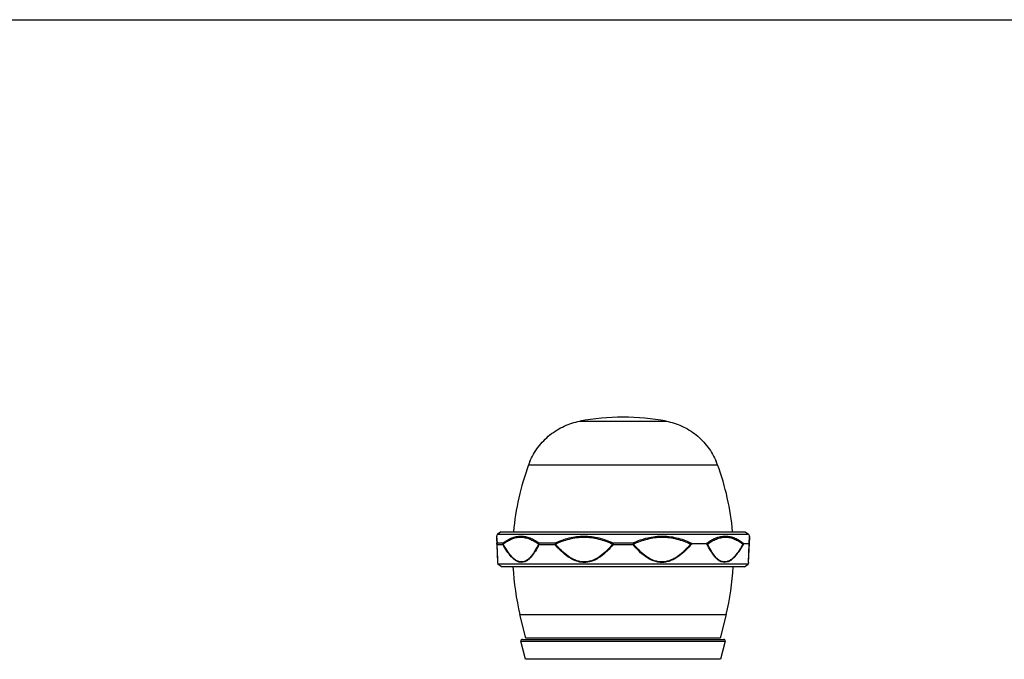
# Model space of a CAD drawing. Header units: inches. Extents: x 0 to 17, y 0 to 11.
# Tile 5 of 9: x 7.7 to 11.8, y 8.3 to 11. Entities that reach past the tile are written whole.
import ezdxf

# ---------------------------------------------------------------- set-up
doc = ezdxf.new("R2010")
doc.units = ezdxf.units.IN
doc.header["$LTSCALE"] = 0.935
doc.header["$MEASUREMENT"] = 0
doc.layers.get('0').update_dxf_attribs({"linetype": 'CONTINUOUS'})

msp = doc.modelspace()

# ---------------------------------------------------------------- linework, layer by layer
at = {"color": 7, "linetype": 'Continuous'}
for p, q in [((0, 11), (17, 11)), ((10.0194, 9.3199), (10.2004, 9.3199)), ((10.2004, 9.3199), (10.3815, 9.3199)), ((9.805, 9.137), (10.5959, 9.137)), ((9.69, 8.8565), (9.6759, 8.8477)), ((9.69, 8.8565), (10.7109, 8.8565)), ((10.7109, 8.8565), (10.725, 8.8477)), ((9.6708, 8.8344), (9.6753, 8.7308)), ((9.6759, 8.8477), (9.6717, 8.8391)), ((9.6717, 8.8391), (9.6732, 8.8105)), ((9.6717, 8.8391), (9.6719, 8.8364)), ((9.6759, 8.8477), (10.725, 8.8477)), ((10.725, 8.8477), (10.7292, 8.8391)), ((10.7256, 8.7308), (10.7301, 8.8344)), ((10.7275, 8.8073), (10.7292, 8.8391)), ((10.7289, 8.8342), (10.7289, 8.8344)), ((9.6726, 8.8039), (9.6756, 8.7289)), ((9.6726, 8.8039), (9.6983, 8.8039)), ((9.6732, 8.8105), (9.6989, 8.8105)), ((9.6983, 8.8039), (9.6992, 8.8058)), ((9.8467, 8.8058), (9.8484, 8.8039)), ((9.8484, 8.8039), (9.9158, 8.8039)), ((9.8489, 8.8105), (9.9162, 8.8105)), ((9.9158, 8.8039), (9.9178, 8.8058)), ((10.1565, 8.8058), (10.1588, 8.8105)), ((10.1588, 8.8105), (10.242, 8.8105)), ((10.1588, 8.8105), (10.1588, 8.8039)), ((10.1588, 8.8039), (10.2421, 8.8039)), ((10.242, 8.8105), (10.2421, 8.8039)), ((10.242, 8.8105), (10.2444, 8.8058)), ((10.4831, 8.8058), (10.4875, 8.8069)), ((10.5478, 8.8073), (10.4913, 8.8073)), ((10.5542, 8.8058), (10.551, 8.8069)), ((10.7017, 8.8058), (10.7042, 8.8069)), ((10.7275, 8.8073), (10.7059, 8.8073)), ((10.7253, 8.7289), (10.7284, 8.8058)), ((10.7275, 8.7829), (10.7285, 8.8069)), ((10.7284, 8.8058), (10.7285, 8.8069)), ((9.6753, 8.7308), (9.6756, 8.7289)), ((9.6756, 8.7289), (9.6772, 8.7221)), ((9.6924, 8.7102), (9.6772, 8.7221)), ((10.7237, 8.7221), (9.6772, 8.7221)), ((10.7085, 8.7102), (9.6924, 8.7102)), ((10.7085, 8.7102), (10.7237, 8.7221)), ((10.7253, 8.7289), (10.7237, 8.7221)), ((10.7253, 8.7289), (10.7256, 8.7308)), ((10.7253, 8.7289), (10.7254, 8.7307)), ((9.7936, 8.4114), (9.7693, 8.5104)), ((9.7693, 8.5104), (10.6316, 8.5104)), ((10.6316, 8.5104), (10.6073, 8.4114)), ((9.7792, 8.407), (10.6217, 8.407)), ((10.6073, 8.4114), (9.7936, 8.4114)), ((9.7922, 8.3234), (9.7731, 8.3992)), ((9.7731, 8.3992), (10.6278, 8.3992)), ((10.6278, 8.3992), (10.6086, 8.3234)), ((10.6086, 8.3234), (9.7922, 8.3234))]:
    msp.add_line(p, q, dxfattribs=at)
for points in [[(9.6726, 8.8039), (9.675, 8.7429), (9.6753, 8.7354), (9.6755, 8.7308)], [(10.7254, 8.7308), (10.7256, 8.736), (10.726, 8.7464), (10.7267, 8.762), (10.7275, 8.7829)]]:
    msp.add_lwpolyline(points, dxfattribs=at)
for centre, radius, start, end in [((10.2005, 8.3472), 0.9894, 79.4578, 100.5436), ((10.0804, 9.0349), 0.2937, 156.8165, 159.6553), ((10.32, 9.0347), 0.2942, 20.3475, 23.1807), ((10.8089, 8.7655), 1.0704, 159.6927, 175.0972), ((9.592, 8.7655), 1.0704, 4.9043, 20.3073), ((9.6806, 8.8348), 0.00984, 154.359, 182.4951), ((10.7203, 8.8348), 0.00984, 357.5049, 25.641), ((9.6824, 8.8062), 0.0101, 167.8251, 182.2135), ((9.6824, 8.8062), 0.0101, 182.238, 193.2728), ((9.6824, 8.8062), 0.0101, 155.0275, 167.7909), ((10.1841, 8.837), 0.0417, 228.4965, 232.5979), ((10.2168, 8.837), 0.0417, 307.4032, 311.5043), ((10.8089, 8.7655), 1.0704, 182.9468, 193.7861), ((9.592, 8.7655), 1.0704, 346.2139, 357.0509), ((9.7792, 8.4008), 0.00627, 90.0664, 194.095), ((10.6217, 8.4008), 0.00627, 345.862, 89.8825)]:
    msp.add_arc(centre, radius, start, end, dxfattribs=at)
for points, knots in [([(9.8104, 9.1505), (9.8196, 9.1719), (9.8433, 9.2131), (9.8927, 9.2644), (9.9527, 9.3016), (9.9972, 9.3157), (10.0194, 9.3199)], [0, 0, 0, 0, 0.249663, 0.504572, 0.757018, 1, 1, 1, 1]), ([(10.3815, 9.3199), (10.4037, 9.3157), (10.4482, 9.3016), (10.5082, 9.2644), (10.5576, 9.2131), (10.5813, 9.1719), (10.5905, 9.1505)], [0, 0, 0, 0, 0.242982, 0.495428, 0.750337, 1, 1, 1, 1]), ([(9.6989, 8.8105), (9.7045, 8.8148), (9.7159, 8.8228), (9.7342, 8.832), (9.7532, 8.8378), (9.7728, 8.8397), (9.7924, 8.8377), (9.8119, 8.8319), (9.8309, 8.8227), (9.843, 8.8148), (9.8489, 8.8105)], [0, 0, 0, 0, 0.130042, 0.254632, 0.374995, 0.493409, 0.612819, 0.735998, 0.864802, 1, 1, 1, 1]), ([(9.6992, 8.8058), (9.7047, 8.8101), (9.7159, 8.818), (9.734, 8.8273), (9.7527, 8.8331), (9.772, 8.835), (9.7913, 8.833), (9.8105, 8.8272), (9.8291, 8.818), (9.8409, 8.8101), (9.8467, 8.8058)], [0, 0, 0, 0, 0.130633, 0.255619, 0.37613, 0.494451, 0.613612, 0.736493, 0.865026, 1, 1, 1, 1]), ([(9.9162, 8.8105), (9.9351, 8.8193), (9.9647, 8.8302), (10.0058, 8.8378), (10.0371, 8.8397), (10.0685, 8.8378), (10.1098, 8.8302), (10.1397, 8.8193), (10.1588, 8.8105)], [0, 0, 0, 0, 0.249144, 0.373663, 0.498246, 0.623079, 0.748317, 1, 1, 1, 1]), ([(9.9178, 8.8058), (9.9364, 8.8146), (9.9655, 8.8255), (10.0059, 8.8331), (10.0368, 8.835), (10.0677, 8.8331), (10.1084, 8.8255), (10.1377, 8.8146), (10.1565, 8.8058)], [0, 0, 0, 0, 0.249361, 0.37393, 0.498517, 0.623317, 0.748494, 1, 1, 1, 1]), ([(10.242, 8.8105), (10.2617, 8.8196), (10.2925, 8.8307), (10.3352, 8.8381), (10.3675, 8.8397), (10.3996, 8.8372), (10.4418, 8.8286), (10.472, 8.8168), (10.4913, 8.8073)], [0, 0, 0, 0, 0.251633, 0.376833, 0.501636, 0.62621, 0.750743, 1, 1, 1, 1]), ([(10.2444, 8.8058), (10.2631, 8.8146), (10.2925, 8.8255), (10.3332, 8.8331), (10.3641, 8.835), (10.3949, 8.8331), (10.4354, 8.8255), (10.4645, 8.8146), (10.4831, 8.8058)], [0, 0, 0, 0, 0.25149, 0.376656, 0.501457, 0.626055, 0.750629, 1, 1, 1, 1]), ([(10.5478, 8.8073), (10.554, 8.8121), (10.5666, 8.8208), (10.5867, 8.8311), (10.6073, 8.8376), (10.6281, 8.8398), (10.6488, 8.8376), (10.6689, 8.8311), (10.6881, 8.8209), (10.7001, 8.8121), (10.7059, 8.8073)], [0, 0, 0, 0, 0.135861, 0.264938, 0.38794, 0.506835, 0.624681, 0.744736, 0.86944, 1, 1, 1, 1]), ([(10.5542, 8.8058), (10.56, 8.8101), (10.5718, 8.818), (10.5904, 8.8272), (10.6096, 8.833), (10.6289, 8.835), (10.6482, 8.8331), (10.6669, 8.8273), (10.6849, 8.818), (10.6962, 8.8101), (10.7017, 8.8058)], [0, 0, 0, 0, 0.134988, 0.263528, 0.386413, 0.505577, 0.6239, 0.744405, 0.86938, 1, 1, 1, 1]), ([(9.672, 8.8058), (9.672, 8.807), (9.6723, 8.8087), (9.673, 8.8101), (9.6732, 8.8105)], [0, 0, 0, 0, 0.745742, 1, 1, 1, 1]), ([(9.672, 8.8058), (9.672, 8.8053), (9.6722, 8.8046), (9.6725, 8.8041), (9.6726, 8.8039)], [0, 0, 0, 0, 0.742762, 1, 1, 1, 1]), ([(9.6989, 8.8105), (9.6983, 8.809), (9.6979, 8.8067), (9.6982, 8.8044), (9.6983, 8.8039)], [0, 0, 0, 0, 0.748033, 1, 1, 1, 1]), ([(9.8484, 8.8039), (9.844, 8.7945), (9.8369, 8.7809), (9.826, 8.764), (9.8174, 8.7527), (9.8081, 8.743), (9.7981, 8.7353), (9.7872, 8.7302), (9.7758, 8.7283), (9.7642, 8.7302), (9.7531, 8.7353), (9.7426, 8.743), (9.729, 8.7563), (9.7139, 8.7767), (9.7034, 8.7945), (9.6983, 8.8039)], [0, 0, 0, 0, 0.140648, 0.207732, 0.271937, 0.332655, 0.38943, 0.442454, 0.493225, 0.544489, 0.59882, 0.657381, 0.720096, 0.855395, 1, 1, 1, 1]), ([(9.6989, 8.8105), (9.6988, 8.8101), (9.6986, 8.8086), (9.6988, 8.807), (9.6992, 8.8058)], [0, 0, 0, 0, 0.236896, 1, 1, 1, 1]), ([(9.8467, 8.8058), (9.8423, 8.7965), (9.8354, 8.7829), (9.8249, 8.7661), (9.8164, 8.7548), (9.8074, 8.745), (9.7975, 8.7372), (9.7869, 8.7321), (9.7755, 8.7302), (9.7641, 8.7321), (9.7531, 8.7373), (9.7428, 8.745), (9.7294, 8.7584), (9.7145, 8.7787), (9.7042, 8.7965), (9.6992, 8.8058)], [0, 0, 0, 0, 0.140527, 0.20759, 0.271788, 0.332489, 0.389197, 0.442066, 0.492621, 0.543723, 0.598036, 0.656705, 0.719588, 0.85521, 1, 1, 1, 1]), ([(9.8467, 8.8058), (9.8468, 8.8062), (9.8473, 8.8079), (9.8481, 8.8094), (9.8489, 8.8105)], [0, 0, 0, 0, 0.243238, 1, 1, 1, 1]), ([(9.8489, 8.8105), (9.8487, 8.81), (9.8482, 8.8078), (9.8482, 8.8056), (9.8484, 8.8039)], [0, 0, 0, 0, 0.244777, 1, 1, 1, 1]), ([(9.9162, 8.8105), (9.9161, 8.81), (9.9156, 8.8078), (9.9156, 8.8056), (9.9158, 8.8039)], [0, 0, 0, 0, 0.242954, 1, 1, 1, 1]), ([(10.1588, 8.8039), (10.151, 8.7943), (10.1346, 8.7759), (10.1068, 8.7518), (10.0799, 8.7367), (10.0564, 8.7301), (10.0382, 8.7284), (10.02, 8.7301), (9.9964, 8.7367), (9.9692, 8.7518), (9.9407, 8.7759), (9.9239, 8.7943), (9.9158, 8.8039)], [0, 0, 0, 0, 0.125732, 0.250592, 0.37428, 0.435915, 0.497491, 0.559217, 0.621266, 0.746266, 0.872689, 1, 1, 1, 1]), ([(9.9162, 8.8105), (9.9163, 8.8101), (9.9167, 8.8085), (9.9173, 8.807), (9.9178, 8.8058)], [0, 0, 0, 0, 0.230581, 1, 1, 1, 1]), ([(10.1565, 8.8058), (10.1489, 8.7963), (10.1329, 8.7779), (10.1056, 8.7538), (10.0792, 8.7387), (10.0561, 8.732), (10.0382, 8.7302), (10.0202, 8.732), (10.0027, 8.737), (9.9862, 8.7447), (9.9655, 8.7578), (9.9422, 8.7779), (9.9257, 8.7963), (9.9178, 8.8058)], [0, 0, 0, 0, 0.125652, 0.250432, 0.374024, 0.435609, 0.497139, 0.558834, 0.620873, 0.683322, 0.74616, 0.872637, 1, 1, 1, 1]), ([(10.4875, 8.8069), (10.4795, 8.7971), (10.4626, 8.7783), (10.4341, 8.7535), (10.4068, 8.7377), (10.383, 8.7305), (10.3646, 8.7284), (10.3461, 8.7298), (10.3223, 8.7361), (10.2949, 8.7512), (10.2666, 8.7756), (10.25, 8.7942), (10.2421, 8.8039)], [0, 0, 0, 0, 0.127327, 0.253775, 0.378821, 0.440881, 0.502612, 0.564185, 0.625809, 0.749457, 0.874294, 1, 1, 1, 1]), ([(10.4831, 8.8058), (10.4752, 8.7963), (10.4587, 8.778), (10.4354, 8.7578), (10.4147, 8.7447), (10.3982, 8.737), (10.3807, 8.732), (10.3628, 8.7302), (10.3448, 8.732), (10.3217, 8.7387), (10.2953, 8.7538), (10.268, 8.7779), (10.252, 8.7963), (10.2444, 8.8058)], [0, 0, 0, 0, 0.127348, 0.253799, 0.316619, 0.379052, 0.441077, 0.502766, 0.564304, 0.625904, 0.749533, 0.874337, 1, 1, 1, 1]), ([(10.4913, 8.8073), (10.491, 8.8073), (10.4897, 8.8073), (10.4885, 8.8071), (10.4875, 8.8069)], [0, 0, 0, 0, 0.246511, 1, 1, 1, 1]), ([(10.7042, 8.8069), (10.699, 8.7972), (10.6909, 8.7831), (10.6787, 8.7656), (10.6692, 8.7538), (10.6591, 8.7437), (10.6484, 8.7356), (10.637, 8.7303), (10.6251, 8.7283), (10.6133, 8.7302), (10.6023, 8.7356), (10.592, 8.7437), (10.5826, 8.7538), (10.5738, 8.7656), (10.5628, 8.7831), (10.5556, 8.7972), (10.551, 8.8069)], [0, 0, 0, 0, 0.144604, 0.213786, 0.280123, 0.342904, 0.401475, 0.455706, 0.506765, 0.557329, 0.610256, 0.66705, 0.727848, 0.792151, 0.859306, 1, 1, 1, 1]), ([(10.7017, 8.8058), (10.6967, 8.7965), (10.6864, 8.7787), (10.6714, 8.7584), (10.6581, 8.745), (10.6478, 8.7373), (10.6368, 8.7321), (10.6254, 8.7302), (10.614, 8.7321), (10.6033, 8.7372), (10.5935, 8.745), (10.5844, 8.7548), (10.576, 8.7661), (10.5655, 8.7829), (10.5585, 8.7965), (10.5542, 8.8058)], [0, 0, 0, 0, 0.144777, 0.280383, 0.343258, 0.401919, 0.456227, 0.507329, 0.557891, 0.610773, 0.667493, 0.728203, 0.792413, 0.859477, 1, 1, 1, 1]), ([(10.7059, 8.8073), (10.7058, 8.8073), (10.7052, 8.8073), (10.7046, 8.8071), (10.7042, 8.8069)], [0, 0, 0, 0, 0.231126, 1, 1, 1, 1]), ([(10.7285, 8.8069), (10.7284, 8.807), (10.7281, 8.8072), (10.7278, 8.8073), (10.7275, 8.8073)], [0, 0, 0, 0, 0.272037, 1, 1, 1, 1]), ([(10.7289, 8.8058), (10.7289, 8.8059), (10.7289, 8.8063), (10.7287, 8.8067), (10.7285, 8.8069)], [0, 0, 0, 0, 0.229108, 1, 1, 1, 1])]:
    msp.add_open_spline(points, degree=3, knots=knots, dxfattribs=at)
msp.add_open_spline([(10.551, 8.8069), (10.55, 8.8072), (10.5489, 8.8073), (10.5478, 8.8073)], degree=3, dxfattribs=at)

doc.saveas('drawing.dxf')
